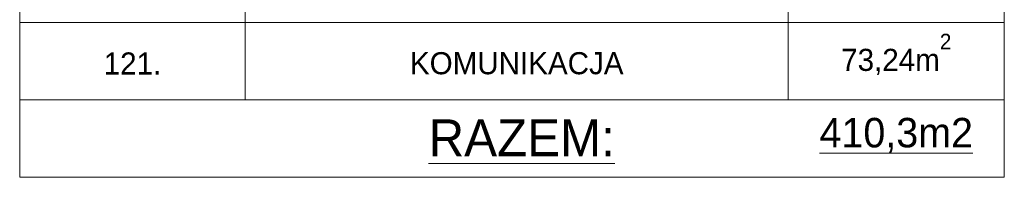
# Model space of a CAD drawing. Header units: metres. Extents: x 7506757 to 756746378, y 5735207 to 582114514.
# Tile 77 of 256: x 7565240 to 7571917, y 5862584 to 5863654. Entities that reach past the tile are written whole.
import ezdxf

# ---------------------------------------------------------------- set-up
doc = ezdxf.new("R2010")
doc.units = ezdxf.units.M
doc.header["$MEASUREMENT"] = 0
for name, color, linetype, lineweight in [('2D - Ogolne46', 7, 'CONTINUOUS', 18), ('m_ociany1', 7, 'CONTINUOUS', 13), ('opis1', 7, 'CONTINUOUS', 13)]:
    doc.layers.add(name, color=color, linetype=linetype, lineweight=lineweight)
doc.styles.add('GENERATED_STYLE_2', font='txt')
doc.styles.add('GENERATED_STYLE_4', font='txt')

msp = doc.modelspace()

# ---------------------------------------------------------------- linework, layer by layer
at = {"layer": 'm_ociany1', "linetype": 'Continuous'}
for p, q in [((7565239.6, 5874658.5), (7565239.6, 5862583.5)), ((7566769.4, 5874658.5), (7566769.4, 5863108.5)), ((7570451.9, 5874658.5), (7570451.9, 5863108.5)), ((7571917.4, 5874658.5), (7571917.4, 5862583.5)), ((7565239.6, 5863633.5), (7571917.4, 5863633.5)), ((7565239.6, 5863108.5), (7571917.4, 5863108.5)), ((7565239.6, 5863108.5), (7571917.4, 5863108.5)), ((7565239.6, 5863108.5), (7571917.4, 5863108.5)), ((7565239.6, 5862583.5), (7571917.4, 5862583.5))]:
    msp.add_line(p, q, dxfattribs=at)

# ---------------------------------------------------------------- texts
at = {"layer": '2D - Ogolne46', "linetype": 'Continuous', "insert": (7571184.6, 5863277.9), "char_height": 150, "attachment_point": 8, "style": 'GENERATED_STYLE_2'}
msp.add_mtext('{73,24m\\A1{\\H0.7x;\\S2^  ;}}', dxfattribs=at)
at = {"layer": 'opis1', "linetype": 'Continuous'}
for s, insert, char_height, attachment_point, style in [('{121.}', (7566004.5, 5863431.2), 150, 2, 'GENERATED_STYLE_2'), ('{KOMUNIKACJA}', (7568610.6, 5863433.1), 150, 2, 'GENERATED_STYLE_2'), ('{\\LRAZEM:}', (7568012.7, 5862976.7), 250, 1, 'GENERATED_STYLE_4'), ('{\\L410,3m2}', (7571184.6, 5862986.8), 200, 2, 'GENERATED_STYLE_4')]:
    msp.add_mtext(s, dxfattribs=dict(at, insert=insert, char_height=char_height, attachment_point=attachment_point, style=style))

doc.saveas('drawing.dxf')
